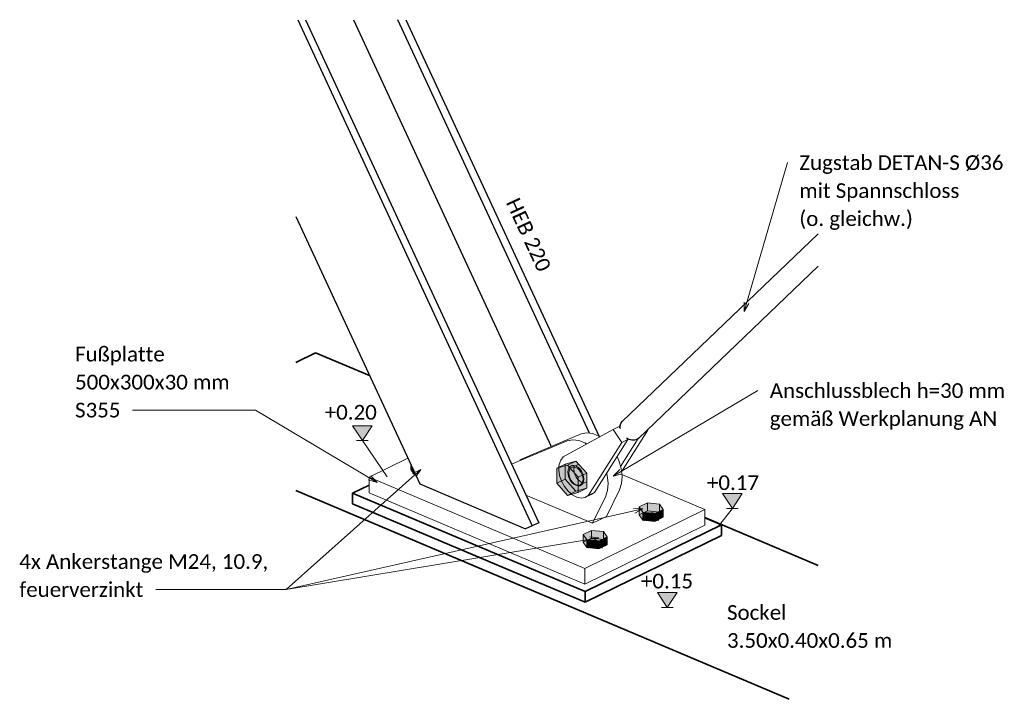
# Model space of a CAD drawing. Header units: metres. Extents: x -3 to 135, y -4 to 27.
# Tile 73 of 81: x 117.15 to 118.82, y 6.71 to 7.87. Entities that reach past the tile are written whole.
import ezdxf

# ---------------------------------------------------------------- set-up
doc = ezdxf.new("R2010")
doc.units = ezdxf.units.M
for name, color, linetype, lineweight in [('G-ANNO-DIMS', 111, 'Continuous', 9), ('S-BEAM', 12, 'Continuous', 35), ('S-BEAM-IDEN', 2, 'Continuous', 9), ('S-COLS', 52, 'Continuous', 18), ('S-FNDN', 32, 'Continuous', 35), ('Text', 250, 'Continuous', 9), ('Tragwerksverbindungen', 7, 'Continuous', 18)]:
    doc.layers.add(name, color=color, linetype=linetype, lineweight=lineweight)
doc.styles.add('Calibri_7', font='calibri.ttf', dxfattribs={"height": 0.025})

# ---------------------------------------------------------------- blocks, each defined once
blk = doc.blocks.new('SP-TV-Schraube_Mutter_001 - M24-1096206-Fußpunkt innen')
at = {"layer": 'Tragwerksverbindungen', "transparency": 33554624}
for points in [[(-12.7098, 7.0913), (-12.7098, 7.0951), (-12.7159, 7.1083), (-12.7159, 7.1004), (-12.7098, 7.0913)], [(-12.708, 7.0911), (-12.7098, 7.0951), (-12.7098, 7.0913)]]:
    blk.add_hatch(color=142, dxfattribs=at).paths.add_polyline_path(points)
at = {"layer": 'Tragwerksverbindungen'}
for p, q in [((-12.7159, 7.1083), (-12.7159, 7.1004)), ((-12.7098, 7.0913), (-12.7159, 7.1004)), ((-12.7098, 7.0913), (-12.7098, 7.0951)), ((-12.708, 7.0911), (-12.7098, 7.0913)), ((-12.7077, 7.0904), (-12.7077, 7.0903))]:
    blk.add_line(p, q, dxfattribs=at)
at = {"layer": 'Tragwerksverbindungen', "color": 152}
blk.add_line((-12.7159, 7.1004), (-12.7129, 7.1018), dxfattribs=at)
blk = doc.blocks.new('Rundstahl Träger - RB 36-1128525-Fußpunkt innen')
at = {"layer": 'S-BEAM', "lineweight": 25}
for p, q in [((-12.0235, 7.5011), (-12.3566, 7.182)), ((-12.329, 7.1532), (-12.0235, 7.4457))]:
    blk.add_line(p, q, dxfattribs=at)
for points in [[(-12.3602, 7.1707, 0), (-12.3602, 7.1745, 0), (-12.3591, 7.1785, 0), (-12.3569, 7.1817, 0), (-12.3566, 7.182, 0)], [(-12.3287, 7.1535, 0), (-12.3318, 7.1512, 0), (-12.3357, 7.15, 0), (-12.3401, 7.15, 0), (-12.3446, 7.1513, 0), (-12.3487, 7.1534, 0)]]:
    blk.add_polyline3d(points, dxfattribs=at)
blk = doc.blocks.new('Öse17 - Öse2-1128070-Fußpunkt innen')
at = {"layer": 'S-COLS'}
for p, q in [((-12.372, 7.1682), (-12.4569, 7.122)), ((-12.372, 7.1682), (-12.3618, 7.1732)), ((-12.3574, 7.146), (-12.372, 7.1682)), ((-12.3618, 7.1732), (-12.3596, 7.1699)), ((-12.3471, 7.151), (-12.4036, 7.0613)), ((-12.3471, 7.151), (-12.3574, 7.146)), ((-12.3492, 7.1541), (-12.3471, 7.151)), ((-12.4139, 7.0563), (-12.3574, 7.146)), ((-12.449, 7.0955), (-12.4486, 7.0996)), ((-12.4384, 7.1044), (-12.4388, 7.1005)), ((-12.4376, 7.1069), (-12.438, 7.106)), ((-12.4287, 7.0726), (-12.4319, 7.0723)), ((-12.4245, 7.078), (-12.4234, 7.0776)), ((-12.4234, 7.0776), (-12.4232, 7.0776)), ((-12.4179, 7.0535), (-12.4077, 7.0585)), ((-12.4036, 7.0613), (-12.4139, 7.0563)), ((-12.4036, 7.0613), (-12.4094, 7.0578))]:
    blk.add_line(p, q, dxfattribs=at)
for points in [[(-12.4569, 7.122, 0), (-12.4613, 7.1163, 0), (-12.4638, 7.1086, 0), (-12.4644, 7.1045, 0)], [(-12.4644, 7.1045, 0), (-12.4644, 7.0997, 0), (-12.4631, 7.0901, 0)], [(-12.4486, 7.0996, 0), (-12.4472, 7.103, 0), (-12.4451, 7.1055, 0), (-12.4422, 7.1069, 0), (-12.439, 7.1072, 0), (-12.4354, 7.1063, 0), (-12.4319, 7.1042, 0), (-12.4287, 7.1012, 0), (-12.4258, 7.0974, 0), (-12.4237, 7.093, 0), (-12.4223, 7.0885, 0), (-12.4219, 7.084, 0)], [(-12.4388, 7.1005, 0), (-12.4384, 7.096, 0), (-12.437, 7.0915, 0), (-12.4348, 7.0872, 0), (-12.432, 7.0833, 0), (-12.4288, 7.0803, 0), (-12.4252, 7.0783, 0), (-12.4245, 7.078, 0)], [(-12.438, 7.1058, 0), (-12.4384, 7.1046, 0), (-12.4384, 7.1044, 0)], [(-12.4631, 7.0901, 0), (-12.4598, 7.0803, 0), (-12.4549, 7.0712, 0)], [(-12.4319, 7.0723, 0), (-12.4354, 7.0733, 0), (-12.439, 7.0753, 0), (-12.4422, 7.0783, 0), (-12.4451, 7.0822, 0), (-12.4472, 7.0865, 0), (-12.4486, 7.091, 0), (-12.449, 7.0955, 0)], [(-12.4219, 7.084, 0), (-12.4223, 7.0799, 0), (-12.4237, 7.0765, 0), (-12.4258, 7.074, 0), (-12.4287, 7.0726, 0)], [(-12.4549, 7.0712, 0), (-12.4487, 7.0633, 0), (-12.4426, 7.058, 0)], [(-12.4426, 7.058, 0), (-12.4415, 7.0572, 0), (-12.434, 7.0532, 0), (-12.4265, 7.0517, 0), (-12.4196, 7.0528, 0), (-12.4139, 7.0563, 0)]]:
    blk.add_polyline3d(points, dxfattribs=at)
blk = doc.blocks.new('Lasche richtig12 - Lasche richtig-1128195-Fußpunkt innen')
at = {"layer": 'S-COLS'}
for p, q in [((-12.45, 7.1489), (-12.5449, 7.1093)), ((-12.5309, 7.1169), (-12.4262, 7.1606)), ((-12.4388, 7.1005), (-12.4384, 7.1044)), ((-12.438, 7.106), (-12.4376, 7.1069)), ((-12.4234, 7.0776), (-12.4245, 7.078)), ((-12.4232, 7.0776), (-12.4234, 7.0776)), ((-12.3614, 7.0657), (-12.3832, 7.0204)), ((-12.5205, 7.0568), (-12.407, 7.0088)), ((-12.407, 7.0088), (-12.3853, 7.054)), ((-12.3832, 7.0204), (-12.407, 7.0088))]:
    blk.add_line(p, q, dxfattribs=at)
for points in [[(-12.4173, 7.1438, 0), (-12.42, 7.1454, 0), (-12.4305, 7.1497, 0), (-12.4407, 7.1509, 0), (-12.45, 7.1489, 0)], [(-12.4262, 7.1606, 0), (-12.4169, 7.1626, 0), (-12.4067, 7.1614, 0), (-12.3962, 7.157, 0), (-12.3945, 7.1561, 0)], [(-12.3653, 7.1219, 0), (-12.3625, 7.1154, 0), (-12.3585, 7.1019, 0), (-12.357, 7.0886, 0), (-12.358, 7.0763, 0), (-12.3614, 7.0657, 0)], [(-12.4245, 7.078, 0), (-12.4252, 7.0783, 0), (-12.4288, 7.0803, 0), (-12.432, 7.0833, 0), (-12.4348, 7.0872, 0), (-12.437, 7.0915, 0), (-12.4384, 7.096, 0), (-12.4388, 7.1005, 0)], [(-12.4384, 7.1044, 0), (-12.4384, 7.1046, 0), (-12.438, 7.1058, 0)], [(-12.3853, 7.054, 0), (-12.3818, 7.0646, 0), (-12.3808, 7.0769, 0), (-12.3824, 7.0902, 0), (-12.3831, 7.0935, 0)]]:
    blk.add_polyline3d(points, dxfattribs=at)
blk = doc.blocks.new('Öse23 - Öse2-1128209-Fußpunkt innen')
at = {"layer": 'S-COLS'}
for p, q in [((-12.3602, 7.1728), (-12.3611, 7.1722)), ((-12.3133, 7.1673), (-12.3579, 7.0965)), ((-12.3133, 7.1673), (-12.3151, 7.1665)), ((-12.3137, 7.1678), (-12.3133, 7.1673)), ((-12.3595, 7.1052), (-12.3295, 7.1528))]:
    blk.add_line(p, q, dxfattribs=at)
blk = doc.blocks.new('SP-TV-AP-Rechteck_002 - AP-Rechteck-1128527-Fußpunkt innen')
at = {"layer": 'Tragwerksverbindungen'}
for p, q in [((-12.721, 7.1193), (-12.7868, 7.0871)), ((-12.7868, 7.0871), (-12.4205, 6.9321)), ((-12.7868, 7.0871), (-12.7868, 7.0604)), ((-12.2163, 7.0322), (-12.3574, 7.0919)), ((-12.4205, 6.9054), (-12.7868, 7.0604)), ((-12.4205, 6.9321), (-12.2163, 7.0322)), ((-12.2163, 7.0322), (-12.2163, 7.0055)), ((-12.2163, 7.0055), (-12.4205, 6.9054)), ((-12.4205, 6.9054), (-12.4205, 6.9321))]:
    blk.add_line(p, q, dxfattribs=at)
blk = doc.blocks.new('SP-TV-Schraube_Mutter_001 - M33-1128528-Fußpunkt innen')
at = {"layer": 'Tragwerksverbindungen', "transparency": 33554624}
for points in [[(-12.468, 7.1024), (-12.4496, 7.1076), (-12.4354, 7.1146), (-12.4539, 7.1093), (-12.4675, 7.1027)], [(-12.4314, 7.087), (-12.4245, 7.0903), (-12.425, 7.092), (-12.4271, 7.096), (-12.4293, 7.099), (-12.4322, 7.1017), (-12.4354, 7.1036), (-12.4388, 7.1043), (-12.4414, 7.1041), (-12.4363, 7.1065), (-12.4354, 7.1063), (-12.4319, 7.1042), (-12.4287, 7.1012), (-12.4258, 7.0974), (-12.4237, 7.093), (-12.4231, 7.091), (-12.4171, 7.094), (-12.4354, 7.1146), (-12.4497, 7.1076), (-12.4315, 7.0872)], [(-12.4497, 7.0561), (-12.4314, 7.0613), (-12.4314, 7.087), (-12.4497, 7.1076), (-12.468, 7.1024), (-12.468, 7.0767), (-12.4537, 7.0606)], [(-12.4233, 7.0837), (-12.4219, 7.0844), (-12.4224, 7.0886), (-12.4237, 7.0931), (-12.426, 7.0977), (-12.4287, 7.1012), (-12.4322, 7.1044), (-12.4354, 7.1063), (-12.4365, 7.1066), (-12.4414, 7.1041), (-12.4384, 7.1043), (-12.4354, 7.1035), (-12.4319, 7.1014), (-12.4293, 7.099), (-12.4268, 7.0956), (-12.4248, 7.0915), (-12.4237, 7.0874), (-12.4234, 7.085)], [(-12.3573, 7.0975), (-12.3551, 7.0986), (-12.3551, 7.101), (-12.357, 7.0979)], [(-12.4314, 7.0613), (-12.4171, 7.0683), (-12.4171, 7.094), (-12.4231, 7.091), (-12.4223, 7.0881), (-12.4219, 7.0837), (-12.4225, 7.0796), (-12.4239, 7.0763), (-12.424, 7.0762), (-12.4268, 7.0748), (-12.4248, 7.0773), (-12.4237, 7.0803), (-12.4233, 7.0837), (-12.4237, 7.0877), (-12.4245, 7.0903), (-12.4314, 7.087), (-12.4314, 7.0701)], [(-12.4293, 7.0736), (-12.4238, 7.0764), (-12.4236, 7.0768), (-12.4223, 7.0803), (-12.4219, 7.0844), (-12.4233, 7.0837), (-12.4238, 7.0799), (-12.4249, 7.0771), (-12.4271, 7.0747), (-12.4288, 7.0738)]]:
    blk.add_hatch(color=142, dxfattribs=at).paths.add_polyline_path(points)
at = {"layer": 'Tragwerksverbindungen'}
for p, q in [((-12.4537, 7.1095), (-12.4354, 7.1146)), ((-12.4497, 7.1076), (-12.4354, 7.1146)), ((-12.4354, 7.1146), (-12.4171, 7.094)), ((-12.468, 7.1024), (-12.4537, 7.1095)), ((-12.4497, 7.1076), (-12.468, 7.1024)), ((-12.468, 7.1024), (-12.468, 7.0767)), ((-12.4314, 7.087), (-12.4497, 7.1076)), ((-12.4306, 7.1095), (-12.4426, 7.1037)), ((-12.3551, 7.0986), (-12.3573, 7.0975)), ((-12.3551, 7.101), (-12.3551, 7.0986)), ((-12.4314, 7.087), (-12.4171, 7.094)), ((-12.4314, 7.0613), (-12.4314, 7.087)), ((-12.4171, 7.094), (-12.4171, 7.0683)), ((-12.468, 7.0767), (-12.4497, 7.0561)), ((-12.4171, 7.0683), (-12.4314, 7.0613)), ((-12.4281, 7.074), (-12.4161, 7.0799)), ((-12.4497, 7.0561), (-12.4314, 7.0613))]:
    blk.add_line(p, q, dxfattribs=at)
at = {"layer": 'Tragwerksverbindungen', "color": 152}
for p, q in [((-12.4537, 7.0837), (-12.4537, 7.1095)), ((-12.3551, 7.0986), (-12.3569, 7.0981)), ((-12.468, 7.0767), (-12.4537, 7.0837)), ((-12.4354, 7.0631), (-12.4537, 7.0837)), ((-12.4171, 7.0683), (-12.4354, 7.0631)), ((-12.4497, 7.0561), (-12.4354, 7.0631))]:
    blk.add_line(p, q, dxfattribs=at)
for points in [[(-12.4475, 7.094, 0), (-12.447, 7.0976, 0), (-12.4458, 7.1006, 0), (-12.4439, 7.1029, 0), (-12.4414, 7.1041, 0), (-12.4385, 7.1044, 0), (-12.4354, 7.1035, 0), (-12.4322, 7.1017, 0), (-12.4293, 7.099, 0), (-12.4268, 7.0956, 0), (-12.4249, 7.0918, 0), (-12.4237, 7.0877, 0), (-12.4233, 7.0837, 0)], [(-12.4233, 7.0837, 0), (-12.4237, 7.0801, 0), (-12.4249, 7.0771, 0), (-12.4268, 7.0748, 0), (-12.4293, 7.0736, 0), (-12.4322, 7.0733, 0), (-12.4354, 7.0742, 0), (-12.4385, 7.076, 0), (-12.4414, 7.0787, 0), (-12.4439, 7.0821, 0), (-12.4458, 7.0859, 0), (-12.447, 7.09, 0), (-12.4475, 7.094, 0)]]:
    blk.add_polyline3d(points, dxfattribs=at)
blk = doc.blocks.new('SP-TV-Schraube_Mutter_001 - M24-1128535-Fußpunkt innen')
at = {"layer": 'Tragwerksverbindungen', "transparency": 33554624}
for points in [[(-12.3012, 7.0253), (-12.2871, 7.0322), (-12.2932, 7.0413), (-12.3135, 7.0434), (-12.3276, 7.0365), (-12.3215, 7.0274)], [(-12.3215, 7.0141), (-12.3215, 7.0274), (-12.3276, 7.0365), (-12.3276, 7.0231), (-12.3215, 7.0141)], [(-12.3012, 7.0119), (-12.2871, 7.0189), (-12.2871, 7.0322), (-12.3012, 7.0253)], [(-12.3012, 7.0119), (-12.3012, 7.0253), (-12.3215, 7.0274), (-12.3215, 7.0141)]]:
    blk.add_hatch(color=142, dxfattribs=at).paths.add_polyline_path(points)
at = {"layer": 'Tragwerksverbindungen'}
for p, q in [((-12.3135, 7.0434), (-12.3276, 7.0365)), ((-12.3276, 7.0365), (-12.3215, 7.0274)), ((-12.3276, 7.0365), (-12.3276, 7.0231)), ((-12.2932, 7.0413), (-12.3135, 7.0434)), ((-12.3012, 7.0253), (-12.2871, 7.0322)), ((-12.2871, 7.0322), (-12.2932, 7.0413)), ((-12.2871, 7.0322), (-12.2871, 7.0189)), ((-12.3215, 7.0141), (-12.3276, 7.0231)), ((-12.3215, 7.0274), (-12.3012, 7.0253)), ((-12.3215, 7.0274), (-12.3215, 7.0141)), ((-12.3012, 7.0119), (-12.3215, 7.0141)), ((-12.3194, 7.021), (-12.3194, 7.013)), ((-12.3012, 7.0119), (-12.3012, 7.0253)), ((-12.2871, 7.0189), (-12.3012, 7.0119)), ((-12.2954, 7.013), (-12.2954, 7.021))]:
    blk.add_line(p, q, dxfattribs=at)
at = {"layer": 'Tragwerksverbindungen', "color": 152}
for p, q in [((-12.3135, 7.0434), (-12.3135, 7.03)), ((-12.2932, 7.0413), (-12.2932, 7.0279)), ((-12.3276, 7.0231), (-12.3135, 7.03)), ((-12.3135, 7.03), (-12.2932, 7.0279)), ((-12.2932, 7.0279), (-12.2871, 7.0189))]:
    blk.add_line(p, q, dxfattribs=at)
for points in [[(-12.2986, 7.0173, 0), (-12.301, 7.0164, 0), (-12.3038, 7.0158, 0), (-12.3069, 7.0155, 0), (-12.31, 7.0157, 0), (-12.313, 7.0162, 0), (-12.3155, 7.017, 0), (-12.3175, 7.0181, 0), (-12.3188, 7.0194, 0), (-12.3194, 7.0208, 0), (-12.3191, 7.0222, 0), (-12.318, 7.0235, 0), (-12.3161, 7.0247, 0)], [(-12.3161, 7.0247, 0), (-12.3137, 7.0256, 0), (-12.3109, 7.0262, 0), (-12.3078, 7.0264, 0), (-12.3047, 7.0263, 0), (-12.3017, 7.0258, 0), (-12.2992, 7.025, 0), (-12.2972, 7.0239, 0), (-12.2959, 7.0226, 0), (-12.2954, 7.0212, 0), (-12.2957, 7.0198, 0), (-12.2968, 7.0184, 0), (-12.2986, 7.0173, 0)]]:
    blk.add_polyline3d(points, dxfattribs=at)
blk = doc.blocks.new('SP-TV-Schraube_Mutter_001 - M24-V62-Fußpunkt innen')
at = {"layer": 'Tragwerksverbindungen', "transparency": 33554624}
h = blk.add_hatch(color=142, dxfattribs=at)
h.paths.add_polyline_path([(-12.3966, 6.9786), (-12.3824, 6.9856), (-12.3885, 6.9946), (-12.4088, 6.9967), (-12.4168, 6.9928), (-12.4168, 6.9807), (-12.4088, 6.9799)])
h.paths.add_polyline_path([(-12.4168, 6.9807), (-12.4168, 6.9928), (-12.4229, 6.9898)])
for points in [[(-12.4168, 6.9674), (-12.4168, 6.9807), (-12.4229, 6.9898), (-12.4229, 6.9764), (-12.4207, 6.9731)], [(-12.3966, 6.9653), (-12.3966, 6.9786), (-12.4168, 6.9807), (-12.4168, 6.9674), (-12.4088, 6.9665)], [(-12.3966, 6.9653), (-12.3824, 6.9722), (-12.3824, 6.9856), (-12.3966, 6.9786)]]:
    blk.add_hatch(color=142, dxfattribs=at).paths.add_polyline_path(points)
at = {"layer": 'Tragwerksverbindungen'}
for p, q in [((-12.4088, 6.9967), (-12.4229, 6.9898)), ((-12.4229, 6.9898), (-12.4168, 6.9807)), ((-12.4229, 6.9898), (-12.4229, 6.9764)), ((-12.4168, 6.9807), (-12.3966, 6.9786)), ((-12.4168, 6.9674), (-12.4168, 6.9807)), ((-12.3885, 6.9946), (-12.4088, 6.9967)), ((-12.3966, 6.9786), (-12.3824, 6.9856)), ((-12.3824, 6.9856), (-12.3885, 6.9946)), ((-12.3824, 6.9722), (-12.3824, 6.9856)), ((-12.4168, 6.9674), (-12.4229, 6.9764)), ((-12.3966, 6.9653), (-12.4168, 6.9674)), ((-12.4147, 6.9743), (-12.4147, 6.9664)), ((-12.3966, 6.9653), (-12.3966, 6.9786)), ((-12.3824, 6.9722), (-12.3966, 6.9653)), ((-12.3907, 6.9664), (-12.3907, 6.9743))]:
    blk.add_line(p, q, dxfattribs=at)
at = {"layer": 'Tragwerksverbindungen', "color": 152}
for p, q in [((-12.4229, 6.9764), (-12.4088, 6.9834)), ((-12.4088, 6.9834), (-12.4088, 6.9967)), ((-12.4088, 6.9834), (-12.3885, 6.9812)), ((-12.3885, 6.9812), (-12.3885, 6.9946)), ((-12.3885, 6.9812), (-12.3824, 6.9722))]:
    blk.add_line(p, q, dxfattribs=at)
for points in [[(-12.3939, 6.9706, 0), (-12.3963, 6.9697, 0), (-12.3991, 6.9691, 0), (-12.4022, 6.9689, 0), (-12.4053, 6.969, 0), (-12.4083, 6.9695, 0), (-12.4108, 6.9703, 0), (-12.4128, 6.9714, 0), (-12.4141, 6.9727, 0), (-12.4147, 6.9741, 0), (-12.4144, 6.9755, 0), (-12.4133, 6.9769, 0), (-12.4115, 6.978, 0)], [(-12.4115, 6.978, 0), (-12.409, 6.9789, 0), (-12.4062, 6.9795, 0), (-12.4031, 6.9798, 0), (-12.4, 6.9796, 0), (-12.3971, 6.9791, 0), (-12.3945, 6.9783, 0), (-12.3925, 6.9772, 0), (-12.3912, 6.9759, 0), (-12.3907, 6.9745, 0), (-12.391, 6.9731, 0), (-12.3921, 6.9718, 0), (-12.3939, 6.9706, 0)]]:
    blk.add_polyline3d(points, dxfattribs=at)
blk = doc.blocks.new('Höhenkoten - SP-TX-Symbol-Höhenkote-Schnitt-roh_001-616812-Fußpunkt innen')
at = {"layer": 'G-ANNO-DIMS'}
blk.add_hatch(color=256, dxfattribs=at).paths.add_polyline_path([(-12.1529, 7.0592), (-12.1694, 7.0339), (-12.1862, 7.0592)])
for p, q in [((-12.1694, 7.0339), (-12.1862, 7.0592)), ((-12.1862, 7.0592), (-12.1529, 7.0592)), ((-12.1529, 7.0592), (-12.1862, 7.0592)), ((-12.1862, 7.0592), (-12.1694, 7.0339)), ((-12.1529, 7.0592), (-12.1694, 7.0339)), ((-12.1694, 7.0339), (-12.1529, 7.0592)), ((-12.1794, 7.0339), (-12.1594, 7.0339))]:
    blk.add_line(p, q, dxfattribs=at)

msp = doc.modelspace()

# ---------------------------------------------------------------- linework, layer by layer
at = {"layer": 'G-ANNO-DIMS'}
for p, q in [((117.7309, 7.1493), (117.7309, 7.1493)), ((117.773, 7.0878), (117.7309, 7.1493)), ((118.3359, 7.0034), (118.3598, 7.0339)), ((118.3598, 7.0339), (118.3598, 7.0339)), ((118.2493, 6.8658), (118.2493, 6.8658)), ((118.2493, 6.8658), (118.2493, 6.8658))]:
    msp.add_line(p, q, dxfattribs=at)
at = {"layer": 'S-BEAM', "lineweight": 25}
for p, q in [((117.6209, 7.8651), (118.0196, 7.0043)), ((117.6343, 7.8651), (118.0305, 7.0096)), ((117.7156, 7.8651), (118.0518, 7.1392)), ((118.1169, 7.1621), (117.7913, 7.8651)), ((117.8046, 7.8651), (118.1325, 7.1573)), ((117.6176, 7.5307), (117.8284, 7.0756)), ((117.8284, 7.0756), (118.0083, 6.9995)), ((118.0196, 7.0043), (118.0083, 6.9995)), ((118.0305, 7.0096), (118.0196, 7.0043))]:
    msp.add_line(p, q, dxfattribs=at)
at = {"layer": 'S-FNDN'}
for p, q in [((117.6176, 7.2821), (117.6513, 7.2986)), ((117.6513, 7.2986), (117.7431, 7.2598)), ((118.4564, 6.7095), (117.6176, 7.0643)), ((117.7424, 7.0737), (117.7141, 7.0599)), ((117.7141, 7.0599), (118.1097, 6.8926)), ((117.7141, 7.0599), (117.7141, 7.0421)), ((118.1097, 6.8748), (117.7141, 7.0421)), ((118.3129, 7.0187), (118.5057, 6.9372)), ((118.3412, 7.0059), (118.3129, 7.0179)), ((118.1097, 6.8926), (118.3412, 7.0059)), ((118.3412, 7.0059), (118.3412, 6.9881)), ((118.3412, 6.9881), (118.1097, 6.8748)), ((118.1097, 6.8748), (118.1097, 6.8926))]:
    msp.add_line(p, q, dxfattribs=at)
at = {"layer": 'Text'}
for p, q in [((118.3798, 7.369), (118.4533, 7.622)), ((118.3798, 7.369), (118.3801, 7.3845)), ((118.3798, 7.369), (118.3879, 7.3823)), ((118.1574, 7.089), (118.4031, 7.2344)), ((117.549, 7.2012), (117.34, 7.2012)), ((117.7562, 7.0783), (117.549, 7.2012)), ((117.8299, 7.1005), (117.6011, 6.896)), ((117.8299, 7.1005), (117.8161, 7.0935)), ((117.8299, 7.1005), (117.8214, 7.0876)), ((118.1574, 7.089), (118.1683, 7.1001)), ((117.7562, 7.0783), (117.7412, 7.0825)), ((117.7562, 7.0783), (117.7453, 7.0894)), ((118.1574, 7.089), (118.1724, 7.0931)), ((118.2075, 7.0332), (117.6011, 6.896)), ((118.2075, 7.0332), (118.1919, 7.0338)), ((118.2075, 7.0332), (118.1937, 7.026)), ((118.1329, 6.984), (117.6011, 6.896)), ((118.1329, 6.984), (118.1175, 6.9855)), ((118.1329, 6.984), (118.1188, 6.9776)), ((117.6011, 6.896), (117.3795, 6.896))]:
    msp.add_line(p, q, dxfattribs=at)

# ---------------------------------------------------------------- block references
at = {"layer": 'G-ANNO-DIMS'}
for p in [(129.9003, 0.1154), (130.5292, 0), (130.4186, -0.1681)]:
    msp.add_blockref('Höhenkoten - SP-TX-Symbol-Höhenkote-Schnitt-roh_001-616812-Fußpunkt innen', p, dxfattribs=at)
at = {"layer": 'S-BEAM'}
msp.add_blockref('Rundstahl Träger - RB 36-1128525-Fußpunkt innen', (130.5292, 0), dxfattribs=at)
at = {"layer": 'S-COLS'}
for name in ['Öse17 - Öse2-1128070-Fußpunkt innen', 'Öse23 - Öse2-1128209-Fußpunkt innen', 'Lasche richtig12 - Lasche richtig-1128195-Fußpunkt innen']:
    msp.add_blockref(name, (130.5292, 0), dxfattribs=at)
at = {"layer": 'Tragwerksverbindungen'}
for name in ['SP-TV-AP-Rechteck_002 - AP-Rechteck-1128527-Fußpunkt innen', 'SP-TV-Schraube_Mutter_001 - M33-1128528-Fußpunkt innen', 'SP-TV-Schraube_Mutter_001 - M24-1096206-Fußpunkt innen', 'SP-TV-Schraube_Mutter_001 - M24-1128535-Fußpunkt innen']:
    msp.add_blockref(name, (130.5292, 0), dxfattribs=at)
at = {"layer": 'Tragwerksverbindungen', "color": 152}
msp.add_blockref('SP-TV-Schraube_Mutter_001 - M24-V62-Fußpunkt innen', (130.5292, 0), dxfattribs=at)

# ---------------------------------------------------------------- texts
at = {"layer": 'G-ANNO-DIMS', "char_height": 0.025, "width": 0.107722, "attachment_point": 1, "line_spacing_factor": 1.158048, "style": 'Calibri_7'}
for s, insert in [('+0.20', (117.6668, 7.21)), ('+0.17', (118.3166, 7.0903)), ('+0.15', (118.2044, 6.923))]:
    msp.add_mtext(s, dxfattribs=dict(at, insert=insert))
at = {"layer": 'S-BEAM-IDEN', "insert": (117.9969, 7.5649), "char_height": 0.025, "width": 0.161139, "attachment_point": 1, "rotation": 294.8524, "style": 'Calibri_7'}
msp.add_mtext('HEB 220', dxfattribs=at)
at = {"layer": 'Text', "color": 7, "char_height": 0.025, "attachment_point": 1, "style": 'Calibri_7', "bg_fill": 3, "box_fill_scale": 1.25, "bg_fill_color": 256, "bg_fill_true_color": 13158600, "bg_fill_transparency": 0}
for s, insert, width in [('Zugstab DETAN-S Ø36', (118.4736, 7.6345), 0.420886), ('mit Spannschloss ', (118.4736, 7.5869), 0.340717)]:
    msp.add_mtext(s, dxfattribs=dict(at, insert=insert, width=width))
at = {"layer": 'Text', "color": 7, "char_height": 0.025, "attachment_point": 1, "style": 'Calibri_7'}
for s, insert, width in [('Fußplatte ', (117.2423, 7.3089), 0.195612), ('500x300x30 mm', (117.2423, 7.2613), 0.319873), ('S355', (117.2423, 7.2137), 0.093797), ('4x Ankerstange M24, 10.9, ', (117.1475, 6.9562), 0.524304), ('feuerverzinkt', (117.1475, 6.9085), 0.25654)]:
    msp.add_mtext(s, dxfattribs=dict(at, insert=insert, width=width))

# ---------------------------------------------------------------- next in the draw order: texts
at = {"layer": 'Text', "color": 7, "char_height": 0.025, "attachment_point": 1, "style": 'Calibri_7', "bg_fill": 3, "box_fill_scale": 1.25, "bg_fill_color": 256, "bg_fill_true_color": 13158600, "bg_fill_transparency": 0}
for s, insert, width in [('(o. gleichw.)', (118.4736, 7.5393), 0.234894), ('Anschlussblech h=30 mm', (118.4234, 7.2469), 0.485021), ('gemäß Werkplanung AN', (118.4234, 7.1993), 0.468185), ('Sockel', (118.3507, 6.8696), 0.122658), ('3.50x0.40x0.65 m', (118.3507, 6.822), 0.342321)]:
    msp.add_mtext(s, dxfattribs=dict(at, insert=insert, width=width))

doc.saveas('drawing.dxf')
